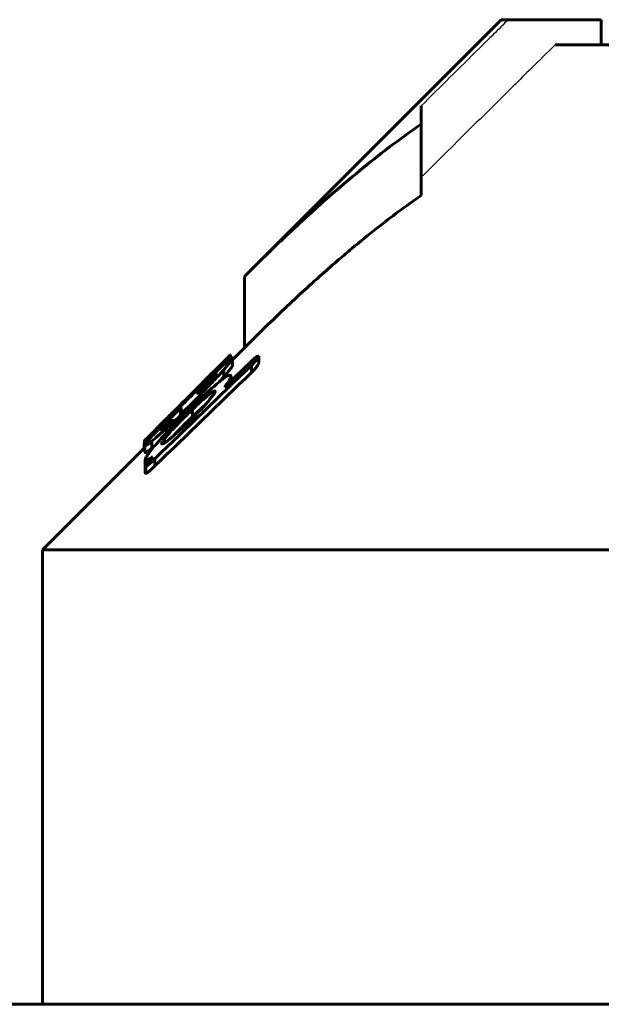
# Model space of a CAD drawing. Header units: millimetres. Extents: x -76 to 189, y -48 to 47.
# Tile 12 of 14: x 122 to 134, y 26 to 46. Entities that reach past the tile are written whole.
import ezdxf

# ---------------------------------------------------------------- set-up
doc = ezdxf.new("R2010")
doc.units = ezdxf.units.MM
doc.linetypes.add('K5LT-1', pattern=[0])
doc.linetypes.add('K5LT_BASIC', pattern=[0])
doc.layers.add('Системный слой (1)', color=7, linetype='Continuous', true_color=0x6c6c6c)

# ---------------------------------------------------------------- blocks, each defined once
blk = doc.blocks.new('U33')
at = {"layer": 'Системный слой (1)', "color": 150, "linetype": 'K5LT_BASIC', "lineweight": 60, "true_color": 0x0080ff}
for p, q in [((126.219, 38.861), (126.213, 38.856)), ((126.221, 38.863), (126.219, 38.861)), ((126.221, 38.862), (126.222, 38.864)), ((126.222, 38.864), (126.221, 38.863))]:
    blk.add_line(p, q, dxfattribs=at)
blk = doc.blocks.new('U34')
at = {"layer": 'Системный слой (1)', "color": 150, "linetype": 'K5LT_BASIC', "lineweight": 60, "true_color": 0x0080ff}
for p, q in [((125.246, 37.662), (125.244, 37.677)), ((125.248, 37.645), (125.246, 37.662)), ((125.251, 37.626), (125.248, 37.645))]:
    blk.add_line(p, q, dxfattribs=at)
blk = doc.blocks.new('U38')
at = {"layer": 'Системный слой (1)', "color": 150, "linetype": 'K5LT_BASIC', "lineweight": 60, "true_color": 0x0080ff}
for p, q in [((124.515, 37.104), (124.518, 37.109)), ((124.515, 37.101), (124.515, 37.104)), ((124.518, 37.109), (124.521, 37.115))]:
    blk.add_line(p, q, dxfattribs=at)
blk = doc.blocks.new('U41')
at = {"layer": 'Системный слой (1)', "color": 150, "linetype": 'K5LT_BASIC', "lineweight": 60, "true_color": 0x0080ff}
for p, q in [((126.061, 38.392), (126.091, 38.424)), ((126.001, 38.325), (126.031, 38.358)), ((126.031, 38.358), (126.061, 38.392))]:
    blk.add_line(p, q, dxfattribs=at)
blk = doc.blocks.new('U44')
at = {"layer": 'Системный слой (1)', "color": 150, "linetype": 'K5LT_BASIC', "lineweight": 60, "true_color": 0x0080ff}
for p, q in [((126.222, 38.818), (126.238, 38.828)), ((126.238, 38.828), (126.247, 38.831)), ((126.247, 38.831), (126.249, 38.828))]:
    blk.add_line(p, q, dxfattribs=at)
blk = doc.blocks.new('U50')
at = {"layer": 'Системный слой (1)', "color": 150, "linetype": 'K5LT_BASIC', "lineweight": 60, "true_color": 0x0080ff}
for p, q in [((124.521, 37.021), (124.522, 37.022)), ((124.522, 37.022), (124.525, 37.024)), ((124.525, 37.024), (124.53, 37.028))]:
    blk.add_line(p, q, dxfattribs=at)
blk = doc.blocks.new('U51')
at = {"layer": 'Системный слой (1)', "color": 150, "linetype": 'K5LT_BASIC', "lineweight": 60, "true_color": 0x0080ff}
for p, q in [((125.311, 37.954), (126.183, 38.825)), ((124.572, 37.214), (124.924, 37.567))]:
    blk.add_line(p, q, dxfattribs=at)
blk = doc.blocks.new('U53')
at = {"layer": 'Системный слой (1)', "color": 150, "linetype": 'K5LT_BASIC', "lineweight": 60, "true_color": 0x0080ff}
for p, q in [((126.264, 38.766), (126.499, 39)), ((122.499, 35), (124.521, 37.023))]:
    blk.add_line(p, q, dxfattribs=at)
blk = doc.blocks.new('U55')
at = {"layer": 'Системный слой (1)', "color": 150, "linetype": 'K5LT_BASIC', "lineweight": 60, "true_color": 0x0080ff}
for p, q in [((124.706, 37.047), (124.725, 37.063)), ((124.669, 37.015), (124.687, 37.031)), ((124.687, 37.031), (124.706, 37.047))]:
    blk.add_line(p, q, dxfattribs=at)
blk = doc.blocks.new('U61')
at = {"layer": 'Системный слой (1)', "color": 150, "linetype": 'K5LT_BASIC', "lineweight": 60, "true_color": 0x0080ff}
for p, q in [((125.322, 37.493), (125.241, 37.412)), ((125.162, 37.331), (125.087, 37.251)), ((125.241, 37.412), (125.162, 37.331))]:
    blk.add_line(p, q, dxfattribs=at)
blk = doc.blocks.new('U62')
at = {"layer": 'Системный слой (1)', "color": 150, "linetype": 'K5LT_BASIC', "lineweight": 60, "true_color": 0x0080ff}
for p, q in [((125.236, 37.668), (125.185, 37.617)), ((125.136, 37.566), (125.087, 37.516)), ((125.185, 37.617), (125.136, 37.566))]:
    blk.add_line(p, q, dxfattribs=at)
blk = doc.blocks.new('U64')
at = {"layer": 'Системный слой (1)', "color": 150, "linetype": 'K5LT_BASIC', "lineweight": 60, "true_color": 0x0080ff}
for p, q in [((125.634, 37.79), (125.715, 37.863)), ((125.469, 37.635), (125.551, 37.713)), ((125.551, 37.713), (125.634, 37.79))]:
    blk.add_line(p, q, dxfattribs=at)

msp = doc.modelspace()

# ---------------------------------------------------------------- linework, layer by layer
at = {"layer": 'Системный слой (1)', "color": 150, "linetype": 'K5LT_BASIC', "lineweight": 60, "true_color": 0x0080ff}
for p, q in [((126.499, 40.414), (131.584, 45.5)), ((131.584, 45.5), (131.726, 45.5)), ((133.569, 45.5), (131.726, 45.5)), ((133.569, 45), (133.569, 45.5)), ((132.653, 45), (140.749, 45)), ((129.999, 43.792), (129.999, 43.433)), ((129.999, 42.019), (129.999, 43.433)), ((126.499, 39), (126.499, 40.414)), ((126.213, 38.856), (126.183, 38.825)), ((126.221, 38.777), (126.221, 38.862)), ((126.222, 38.778), (126.222, 38.864)), ((126.249, 38.795), (126.249, 38.828)), ((126.785, 38.692), (126.785, 38.834)), ((126.124, 38.24), (126.638, 38.737)), ((126.264, 38.792), (126.264, 38.786)), ((126.264, 38.645), (126.264, 38.786)), ((126.638, 38.511), (126.638, 38.652)), ((125.785, 38.427), (125.768, 38.411)), ((125.785, 38.42), (125.785, 38.427)), ((125.864, 38.489), (125.811, 38.436)), ((125.811, 38.405), (125.811, 38.436)), ((125.864, 38.456), (125.864, 38.489)), ((125.942, 38.48), (125.942, 38.472)), ((126.091, 38.424), (126.091, 38.566)), ((126.236, 38.349), (126.236, 38.43)), ((125.715, 38.345), (125.715, 38.346)), ((125.715, 38.313), (125.715, 38.345)), ((126.106, 38.224), (126.124, 38.24)), ((125.638, 38.08), (125.428, 37.869)), ((125.55, 38.15), (125.55, 38.191)), ((125.585, 38.157), (125.628, 38.199)), ((125.585, 38.074), (125.585, 38.157)), ((125.601, 38.089), (125.585, 38.074)), ((125.628, 38.117), (125.628, 38.199)), ((125.638, 38.002), (125.638, 38.08)), ((125.289, 37.889), (125.289, 37.914)), ((125.428, 37.801), (125.428, 37.869)), ((125.017, 37.653), (125.062, 37.697)), ((125.07, 37.706), (125.07, 37.712)), ((125.244, 37.818), (125.236, 37.81)), ((125.236, 37.668), (125.236, 37.81)), ((125.244, 37.677), (125.236, 37.668)), ((125.244, 37.677), (125.244, 37.818)), ((125.254, 37.629), (125.254, 37.736)), ((125.322, 37.634), (125.373, 37.684)), ((125.356, 37.731), (125.383, 37.757)), ((125.469, 37.635), (125.469, 37.777)), ((124.922, 37.558), (124.922, 37.564)), ((125.087, 37.569), (125.087, 37.563)), ((125.087, 37.459), (125.087, 37.563)), ((125.373, 37.543), (125.322, 37.493)), ((125.469, 37.606), (125.33, 37.472)), ((124.956, 37.416), (124.94, 37.399)), ((124.956, 37.321), (124.956, 37.416)), ((124.515, 37.016), (124.515, 37.101)), ((124.521, 37.021), (124.521, 37.163)), ((124.53, 36.933), (124.53, 37.074)), ((124.607, 37.179), (124.607, 37.24)), ((124.669, 37.015), (124.669, 37.157)), ((124.92, 37.12), (124.92, 37.201)), ((124.536, 36.659), (124.536, 36.786)), ((124.545, 36.523), (124.545, 36.665)), ((124.728, 36.662), (124.728, 36.803)), ((124.536, 36.518), (124.536, 36.659)), ((122.499, 35), (162.499, 35)), ((122.499, 26), (122.499, 35)), ((163.499, 26), (121.499, 26))]:
    msp.add_line(p, q, dxfattribs=at)
at = {"layer": 'Системный слой (1)', "color": 7, "linetype": 'K5LT-1'}
for points, knots in [([(131.726, 45.5), (131.629, 45.404), (131.435, 45.213), (131.05, 44.832), (130.571, 44.359), (130.189, 43.981), (129.999, 43.792)], [0, 0, 0, 0, 0.265357, 0.530715, 1.053192, 1.575669, 1.575669, 1.575669, 1.575669]), ([(132.653, 45), (132.498, 44.847), (132.22, 44.574), (131.846, 44.205), (131.433, 43.797), (130.825, 43.196), (130.315, 42.691), (129.999, 42.378)], [0, 0, 0, 0, 0.920958, 1.645292, 2.221876, 3.375046, 5.255882, 5.255882, 5.255882, 5.255882])]:
    msp.add_open_spline(points, degree=3, knots=knots, dxfattribs=at)
at = {"layer": 'Системный слой (1)', "color": 150, "linetype": 'K5LT_BASIC', "lineweight": 60, "true_color": 0x0080ff}
for points, knots in [([(129.999, 43.433), (129.786, 43.286), (129.379, 42.988), (128.77, 42.505), (128.134, 41.963), (127.368, 41.267), (126.816, 40.731), (126.499, 40.414)], [0, 0, 0, 0, 1.387012, 2.67714, 4.083997, 5.726255, 8, 8, 8, 8]), ([(129.999, 42.019), (129.7, 41.812), (129.241, 41.469), (128.704, 41.033), (128.346, 40.729), (127.884, 40.324), (127.256, 39.746), (126.747, 39.248), (126.499, 39)], [0, 0, 0, 0, 2.185745, 3.417475, 4.071931, 4.932283, 6.997768, 9, 9, 9, 9]), ([(125.864, 38.489), (125.907, 38.532), (125.968, 38.594), (126.038, 38.667), (126.083, 38.714), (126.123, 38.755), (126.156, 38.792), (126.194, 38.833), (126.212, 38.853), (126.221, 38.862)], [0, 0, 0, 0, 2.273685, 3.355271, 4.284494, 5.357621, 6.484484, 7.542467, 10, 10, 10, 10]), ([(126.785, 38.834), (126.782, 38.837), (126.776, 38.839), (126.763, 38.835), (126.756, 38.832), (126.745, 38.827), (126.732, 38.818), (126.716, 38.807), (126.7, 38.794), (126.674, 38.771), (126.653, 38.752), (126.638, 38.737)], [0, 0, 0, 0, 3.10265, 3.791725, 4.453216, 5.390776, 6.410508, 7.427524, 8.403077, 9.368739, 12, 12, 12, 12]), ([(126.638, 38.652), (126.653, 38.666), (126.676, 38.689), (126.703, 38.719), (126.724, 38.743), (126.743, 38.767), (126.767, 38.8), (126.779, 38.821), (126.785, 38.834)], [0, 0, 0, 0, 1.869476, 2.974361, 3.886359, 5.09942, 6.318686, 9, 9, 9, 9]), ([(125.401, 38.002), (125.477, 38.078), (125.59, 38.19), (125.719, 38.316), (125.798, 38.392), (125.866, 38.458), (125.958, 38.546), (126.052, 38.634), (126.116, 38.691), (126.142, 38.714)], [0, 0, 0, 0, 2.92167, 4.300563, 5.008664, 5.99317, 7.027723, 8.766088, 10, 10, 10, 10]), ([(126.091, 38.566), (126.113, 38.592), (126.152, 38.638), (126.196, 38.691), (126.222, 38.724), (126.237, 38.743), (126.25, 38.761), (126.261, 38.777), (126.264, 38.784), (126.264, 38.786)], [0, 0, 0, 0, 2.963332, 5.200655, 6.362138, 7.171566, 7.883199, 9.043892, 10, 10, 10, 10]), ([(126.091, 38.424), (126.113, 38.451), (126.152, 38.497), (126.196, 38.55), (126.222, 38.582), (126.237, 38.602), (126.25, 38.619), (126.261, 38.635), (126.264, 38.643), (126.264, 38.645)], [0, 0, 0, 0, 2.963332, 5.200655, 6.362138, 7.171566, 7.883199, 9.043892, 10, 10, 10, 10]), ([(126.264, 38.792), (126.264, 38.796), (126.261, 38.799), (126.252, 38.796), (126.242, 38.791), (126.222, 38.779), (126.189, 38.754), (126.155, 38.725), (126.142, 38.714)], [0, 0, 0, 0, 1.936459, 2.86756, 3.751504, 4.61403, 7.353777, 9, 9, 9, 9]), ([(126.638, 38.511), (126.653, 38.525), (126.676, 38.548), (126.703, 38.577), (126.724, 38.601), (126.743, 38.625), (126.767, 38.659), (126.779, 38.68), (126.785, 38.692)], [0, 0, 0, 0, 1.869476, 2.974361, 3.886359, 5.09942, 6.318686, 9, 9, 9, 9]), ([(125.601, 38.089), (125.644, 38.134), (125.709, 38.201), (125.78, 38.278), (125.826, 38.328), (125.864, 38.37), (125.896, 38.407), (125.916, 38.431), (125.927, 38.446), (125.934, 38.456), (125.94, 38.466), (125.942, 38.47), (125.942, 38.472)], [0, 0, 0, 0, 3.763365, 5.633026, 6.63327, 8.20134, 9.581937, 10.388783, 10.994965, 11.586817, 12.113769, 13, 13, 13, 13]), ([(125.942, 38.48), (125.942, 38.481), (125.941, 38.482), (125.937, 38.48), (125.93, 38.476), (125.916, 38.466), (125.893, 38.446), (125.865, 38.422), (125.83, 38.391), (125.792, 38.356), (125.725, 38.293), (125.671, 38.241), (125.628, 38.199)], [0, 0, 0, 0, 0.740399, 1.092744, 1.535769, 2.727457, 3.574521, 4.697011, 6.049138, 7.518233, 8.715219, 13, 13, 13, 13]), ([(125.638, 38.08), (125.689, 38.134), (125.77, 38.218), (125.876, 38.33), (125.978, 38.44), (126.048, 38.518), (126.091, 38.566)], [0, 0, 0, 0, 2.219108, 3.511816, 4.774255, 7, 7, 7, 7]), ([(125.864, 38.502), (125.844, 38.481), (125.808, 38.445), (125.771, 38.406), (125.752, 38.387), (125.742, 38.375), (125.732, 38.366), (125.723, 38.355), (125.717, 38.349), (125.715, 38.346), (125.715, 38.346)], [0, 0, 0, 0, 3.796826, 6.467777, 7.275525, 7.800207, 8.901204, 9.444556, 10.420999, 11, 11, 11, 11]), ([(125.715, 38.345), (125.715, 38.345), (125.716, 38.345), (125.718, 38.347), (125.725, 38.353), (125.735, 38.363), (125.748, 38.375), (125.773, 38.399), (125.795, 38.42), (125.811, 38.436)], [0, 0, 0, 0, 0.537764, 1.106019, 2.509664, 3.479782, 4.7314, 6.268405, 10, 10, 10, 10]), ([(125.785, 38.427), (125.805, 38.448), (125.833, 38.475), (125.86, 38.502), (125.873, 38.515), (125.883, 38.526), (125.893, 38.535), (125.904, 38.546), (125.907, 38.549), (125.907, 38.548)], [0, 0, 0, 0, 3.068731, 4.112196, 4.811181, 5.640567, 6.545768, 7.428993, 10, 10, 10, 10]), ([(125.907, 38.548), (125.907, 38.548), (125.904, 38.545), (125.891, 38.53), (125.875, 38.513), (125.864, 38.502)], [0, 0, 0, 0, 1.589038, 3.352301, 6, 6, 6, 6]), ([(126.236, 38.43), (126.236, 38.441), (126.232, 38.456), (126.215, 38.462), (126.197, 38.459), (126.177, 38.452), (126.148, 38.437), (126.12, 38.418), (126.106, 38.408)], [0, 0, 0, 0, 2.579585, 4.422335, 5.358451, 6.136224, 7.662557, 9, 9, 9, 9]), ([(126.106, 38.224), (126.125, 38.25), (126.153, 38.288), (126.192, 38.345), (126.219, 38.391), (126.232, 38.419), (126.236, 38.43)], [0, 0, 0, 0, 2.121315, 3.312588, 5.328849, 7, 7, 7, 7]), ([(126.106, 38.408), (126.052, 38.366), (125.949, 38.283), (125.823, 38.172), (125.706, 38.066), (125.57, 37.939), (125.45, 37.823), (125.383, 37.757)], [0, 0, 0, 0, 2.034299, 3.634396, 4.182506, 5.82133, 8, 8, 8, 8]), ([(125.55, 38.191), (125.555, 38.196), (125.568, 38.21), (125.592, 38.234), (125.621, 38.264), (125.661, 38.304), (125.712, 38.355), (125.752, 38.395), (125.768, 38.411)], [0, 0, 0, 0, 1.477882, 3.134309, 4.242948, 5.483359, 7.56181, 9, 9, 9, 9]), ([(125.289, 37.914), (125.312, 37.938), (125.35, 37.977), (125.4, 38.03), (125.446, 38.079), (125.494, 38.131), (125.527, 38.167), (125.546, 38.186), (125.55, 38.191)], [0, 0, 0, 0, 1.438712, 2.610717, 4.093091, 5.948525, 8.277741, 9, 9, 9, 9]), ([(125.924, 38.136), (125.924, 38.141), (125.921, 38.147), (125.913, 38.148), (125.905, 38.146), (125.897, 38.143), (125.885, 38.137), (125.866, 38.126), (125.839, 38.107), (125.804, 38.079), (125.763, 38.046), (125.712, 38.002), (125.652, 37.948), (125.568, 37.871), (125.506, 37.812), (125.469, 37.777)], [0, 0, 0, 0, 1.419976, 2.193205, 2.577819, 3.073541, 3.660976, 4.416159, 5.37604, 6.546957, 7.8067, 9.022101, 10.901205, 12.884471, 16, 16, 16, 16]), ([(125.585, 38.157), (125.583, 38.156), (125.581, 38.153), (125.579, 38.15), (125.577, 38.148), (125.576, 38.147), (125.576, 38.147)], [0, 0, 0, 0, 2.597647, 3.993322, 5.286611, 7, 7, 7, 7]), ([(125.576, 38.147), (125.576, 38.142), (125.577, 38.134), (125.578, 38.12), (125.581, 38.102), (125.583, 38.086), (125.585, 38.074)], [0, 0, 0, 0, 1.476064, 2.709571, 4.133475, 7, 7, 7, 7]), ([(125.844, 38.016), (125.856, 38.032), (125.874, 38.056), (125.902, 38.097), (125.916, 38.121), (125.924, 38.136)], [0, 0, 0, 0, 1.906125, 3.182071, 6, 6, 6, 6]), ([(125.401, 38.002), (125.341, 37.942), (125.207, 37.807), (125.074, 37.672), (125.001, 37.598)], [0, 0, 0, 0, 2.241787, 5, 5, 5, 5]), ([(125.044, 37.666), (125.086, 37.708), (125.145, 37.768), (125.226, 37.85), (125.265, 37.89), (125.289, 37.914)], [0, 0, 0, 0, 2.998217, 4.159457, 6, 6, 6, 6]), ([(125.254, 37.896), (125.248, 37.89), (125.237, 37.878), (125.217, 37.858), (125.201, 37.84), (125.183, 37.821), (125.162, 37.799), (125.138, 37.774), (125.115, 37.751), (125.093, 37.728), (125.075, 37.71), (125.062, 37.697)], [0, 0, 0, 0, 2.58186, 4.114594, 5.831193, 6.611258, 8.023195, 9.524466, 10.147335, 10.751827, 12, 12, 12, 12]), ([(125.254, 37.736), (125.254, 37.732), (125.257, 37.727), (125.269, 37.732), (125.28, 37.738), (125.29, 37.745), (125.304, 37.755), (125.324, 37.772), (125.365, 37.808), (125.403, 37.844), (125.428, 37.869)], [0, 0, 0, 0, 2.635039, 4.125445, 4.644679, 5.334432, 6.081141, 6.83002, 8.181819, 11, 11, 11, 11]), ([(125.469, 37.606), (125.513, 37.65), (125.577, 37.713), (125.655, 37.796), (125.72, 37.868), (125.784, 37.942), (125.827, 37.994), (125.844, 38.016)], [0, 0, 0, 0, 2.475456, 3.599815, 4.709859, 6.563193, 8, 8, 8, 8]), ([(124.607, 37.24), (124.63, 37.262), (124.667, 37.298), (124.727, 37.355), (124.781, 37.407), (124.845, 37.469), (124.932, 37.555), (125, 37.622), (125.044, 37.666)], [0, 0, 0, 0, 1.803547, 2.705075, 3.980196, 5.254142, 6.527196, 9, 9, 9, 9]), ([(125.356, 37.731), (125.306, 37.681), (125.229, 37.605), (125.119, 37.492), (125.026, 37.396), (124.908, 37.27), (124.796, 37.145), (124.722, 37.059), (124.693, 37.025)], [0, 0, 0, 0, 1.875129, 2.820369, 4.15254, 5.463049, 7.569774, 9, 9, 9, 9]), ([(125.017, 37.653), (124.999, 37.634), (124.973, 37.608), (124.942, 37.577), (124.922, 37.558), (124.902, 37.539), (124.883, 37.521), (124.862, 37.5), (124.84, 37.48), (124.83, 37.471), (124.826, 37.467)], [0, 0, 0, 0, 2.099667, 2.852247, 3.688242, 4.599159, 5.50902, 6.598759, 8.664367, 11, 11, 11, 11]), ([(125.236, 37.81), (125.192, 37.765), (125.118, 37.69), (125.036, 37.604), (124.977, 37.542), (124.936, 37.498), (124.902, 37.46), (124.88, 37.435), (124.864, 37.415), (124.854, 37.401), (124.846, 37.389), (124.844, 37.384), (124.844, 37.382)], [0, 0, 0, 0, 3.343431, 5.56691, 6.535651, 8.230917, 9.134149, 9.978955, 10.75055, 11.428911, 12.001934, 13, 13, 13, 13]), ([(124.922, 37.564), (124.941, 37.584), (124.975, 37.617), (125.012, 37.654), (125.036, 37.678), (125.05, 37.692), (125.06, 37.702), (125.067, 37.71), (125.07, 37.712), (125.07, 37.712)], [0, 0, 0, 0, 3.368498, 5.749993, 6.673503, 7.930398, 8.617796, 9.049809, 10, 10, 10, 10]), ([(125.469, 37.777), (125.469, 37.777), (125.468, 37.777), (125.467, 37.775), (125.465, 37.773), (125.461, 37.77), (125.455, 37.765), (125.446, 37.756), (125.419, 37.729), (125.394, 37.705), (125.373, 37.684)], [0, 0, 0, 0, 0.180883, 0.224617, 0.560933, 0.868357, 1.467904, 2.4455, 3.927846, 11, 11, 11, 11]), ([(125.469, 37.635), (125.469, 37.636), (125.468, 37.635), (125.467, 37.634), (125.465, 37.632), (125.461, 37.629), (125.455, 37.623), (125.446, 37.615), (125.419, 37.588), (125.394, 37.563), (125.373, 37.543)], [0, 0, 0, 0, 0.180883, 0.224617, 0.560933, 0.868357, 1.467904, 2.4455, 3.927846, 11, 11, 11, 11]), ([(125.001, 37.598), (124.953, 37.549), (124.862, 37.454), (124.76, 37.347), (124.684, 37.264), (124.625, 37.2), (124.574, 37.14), (124.543, 37.101), (124.531, 37.082), (124.53, 37.076), (124.53, 37.074)], [0, 0, 0, 0, 2.441954, 4.695184, 5.571529, 6.96942, 8.440313, 9.550802, 10.451761, 11, 11, 11, 11]), ([(124.826, 37.467), (124.83, 37.471), (124.841, 37.483), (124.859, 37.502), (124.885, 37.528), (124.906, 37.549), (124.922, 37.564)], [0, 0, 0, 0, 1.724336, 3.705465, 4.924195, 7, 7, 7, 7]), ([(125.009, 37.508), (124.998, 37.498), (124.977, 37.479), (124.946, 37.452), (124.917, 37.427), (124.892, 37.407), (124.873, 37.393), (124.859, 37.383), (124.847, 37.378), (124.844, 37.379), (124.844, 37.382)], [0, 0, 0, 0, 1.367712, 2.536686, 4.014001, 5.40562, 6.553756, 7.667699, 8.899966, 11, 11, 11, 11]), ([(124.859, 37.111), (124.859, 37.103), (124.864, 37.096), (124.882, 37.1), (124.901, 37.109), (124.92, 37.12), (124.944, 37.136), (124.972, 37.157), (125.011, 37.187), (125.057, 37.226), (125.114, 37.274), (125.184, 37.336), (125.259, 37.405), (125.309, 37.452), (125.33, 37.472)], [0, 0, 0, 0, 1.985114, 2.993697, 3.625391, 4.538578, 5.128558, 5.946785, 7.04265, 8.300601, 9.521324, 11.295438, 13.456811, 15, 15, 15, 15]), ([(125.322, 37.634), (125.274, 37.587), (125.204, 37.517), (125.118, 37.426), (125.046, 37.348), (124.98, 37.273), (124.936, 37.221), (124.92, 37.201)], [0, 0, 0, 0, 2.521415, 3.728768, 4.904284, 6.767793, 8, 8, 8, 8]), ([(124.956, 37.416), (124.968, 37.428), (124.988, 37.448), (125.016, 37.478), (125.04, 37.504), (125.06, 37.527), (125.077, 37.548), (125.084, 37.558), (125.087, 37.563)], [0, 0, 0, 0, 1.845792, 3.147164, 4.654445, 6.068018, 7.289261, 9, 9, 9, 9]), ([(125.087, 37.569), (125.087, 37.57), (125.084, 37.569), (125.076, 37.564), (125.067, 37.557), (125.057, 37.548), (125.038, 37.532), (125.021, 37.519), (125.009, 37.508)], [0, 0, 0, 0, 1.316651, 2.153321, 3.272513, 4.461128, 5.640155, 9, 9, 9, 9]), ([(124.669, 37.157), (124.692, 37.176), (124.732, 37.209), (124.79, 37.26), (124.839, 37.304), (124.889, 37.35), (124.923, 37.383), (124.94, 37.399)], [0, 0, 0, 0, 2.384757, 3.947109, 5.315749, 6.651598, 8, 8, 8, 8]), ([(124.521, 37.163), (124.521, 37.162), (124.525, 37.165), (124.539, 37.178), (124.565, 37.202), (124.59, 37.224), (124.607, 37.24)], [0, 0, 0, 0, 1.269432, 2.974392, 4.284752, 7, 7, 7, 7]), ([(124.572, 37.214), (124.56, 37.203), (124.545, 37.188), (124.531, 37.174), (124.523, 37.165), (124.521, 37.163), (124.521, 37.163)], [0, 0, 0, 0, 2.614784, 4.009809, 5.265899, 7, 7, 7, 7]), ([(124.53, 37.074), (124.53, 37.069), (124.534, 37.065), (124.549, 37.07), (124.566, 37.079), (124.59, 37.095), (124.623, 37.119), (124.65, 37.141), (124.669, 37.157)], [0, 0, 0, 0, 2.624959, 3.667109, 4.988518, 6.262176, 7.267773, 9, 9, 9, 9]), ([(124.92, 37.201), (124.908, 37.186), (124.893, 37.165), (124.876, 37.142), (124.868, 37.13), (124.863, 37.122), (124.86, 37.115), (124.859, 37.112), (124.859, 37.111)], [0, 0, 0, 0, 3.793472, 5.193896, 6.411554, 7.445349, 8.013854, 9, 9, 9, 9]), ([(124.53, 36.933), (124.53, 36.928), (124.534, 36.924), (124.549, 36.929), (124.566, 36.938), (124.59, 36.954), (124.623, 36.978), (124.65, 37), (124.669, 37.015)], [0, 0, 0, 0, 2.624959, 3.667109, 4.988518, 6.262176, 7.267773, 9, 9, 9, 9]), ([(124.693, 37.025), (124.664, 36.989), (124.626, 36.94), (124.578, 36.873), (124.546, 36.823), (124.536, 36.795), (124.536, 36.786)], [0, 0, 0, 0, 2.445872, 3.331056, 5.246282, 7, 7, 7, 7]), ([(124.536, 36.786), (124.539, 36.781), (124.546, 36.778), (124.564, 36.779), (124.582, 36.785), (124.606, 36.796), (124.639, 36.814), (124.666, 36.831), (124.685, 36.844)], [0, 0, 0, 0, 2.342509, 3.083418, 4.571425, 5.878219, 6.912816, 9, 9, 9, 9]), ([(124.685, 36.844), (124.671, 36.829), (124.648, 36.803), (124.617, 36.769), (124.596, 36.744), (124.578, 36.722), (124.563, 36.704), (124.55, 36.687), (124.54, 36.67), (124.536, 36.662), (124.536, 36.659)], [0, 0, 0, 0, 2.404879, 3.930971, 5.401561, 6.489718, 7.520061, 8.584491, 9.579069, 11, 11, 11, 11]), ([(124.536, 36.659), (124.536, 36.659), (124.536, 36.658), (124.538, 36.659), (124.54, 36.66), (124.542, 36.662), (124.543, 36.664), (124.545, 36.665)], [0, 0, 0, 0, 2.100308, 3.45303, 5.071423, 5.807369, 8, 8, 8, 8]), ([(124.545, 36.665), (124.545, 36.66), (124.547, 36.656), (124.558, 36.659), (124.565, 36.663), (124.574, 36.668), (124.586, 36.677), (124.602, 36.688), (124.62, 36.704), (124.645, 36.725), (124.681, 36.758), (124.71, 36.786), (124.728, 36.803)], [0, 0, 0, 0, 2.498106, 3.127531, 3.780451, 4.46272, 5.210981, 6.111737, 7.169624, 8.3297, 10.050925, 13, 13, 13, 13]), ([(124.545, 36.523), (124.545, 36.519), (124.547, 36.515), (124.558, 36.518), (124.565, 36.521), (124.574, 36.527), (124.586, 36.535), (124.602, 36.547), (124.62, 36.562), (124.645, 36.584), (124.681, 36.617), (124.71, 36.644), (124.728, 36.662)], [0, 0, 0, 0, 2.498106, 3.127531, 3.780451, 4.46272, 5.210981, 6.111737, 7.169624, 8.3297, 10.050925, 13, 13, 13, 13]), ([(124.536, 36.518), (124.536, 36.517), (124.536, 36.517), (124.538, 36.518), (124.54, 36.519), (124.542, 36.521), (124.543, 36.522), (124.545, 36.523)], [0, 0, 0, 0, 2.100308, 3.45303, 5.071423, 5.807369, 8, 8, 8, 8])]:
    msp.add_open_spline(points, degree=3, knots=knots, dxfattribs=at)
for points in [[(126.638, 38.652), (126, 38.037), (125.364, 37.421), (124.728, 36.803)], [(126.638, 38.511), (126, 37.896), (125.364, 37.279), (124.728, 36.662)], [(125.311, 37.954), (125.29, 37.932), (125.271, 37.913), (125.254, 37.896)], [(125.254, 37.736), (125.251, 37.77), (125.247, 37.797), (125.244, 37.818)]]:
    msp.add_open_spline(points, degree=3, dxfattribs=at)

# ---------------------------------------------------------------- block references
at = {"layer": 'Системный слой (1)'}
for name in ['U53', 'U51', 'U33', 'U44', 'U41', 'U64', 'U62', 'U34', 'U61', 'U38', 'U55', 'U50']:
    msp.add_blockref(name, (0, 0), dxfattribs=at)

doc.saveas('drawing.dxf')
